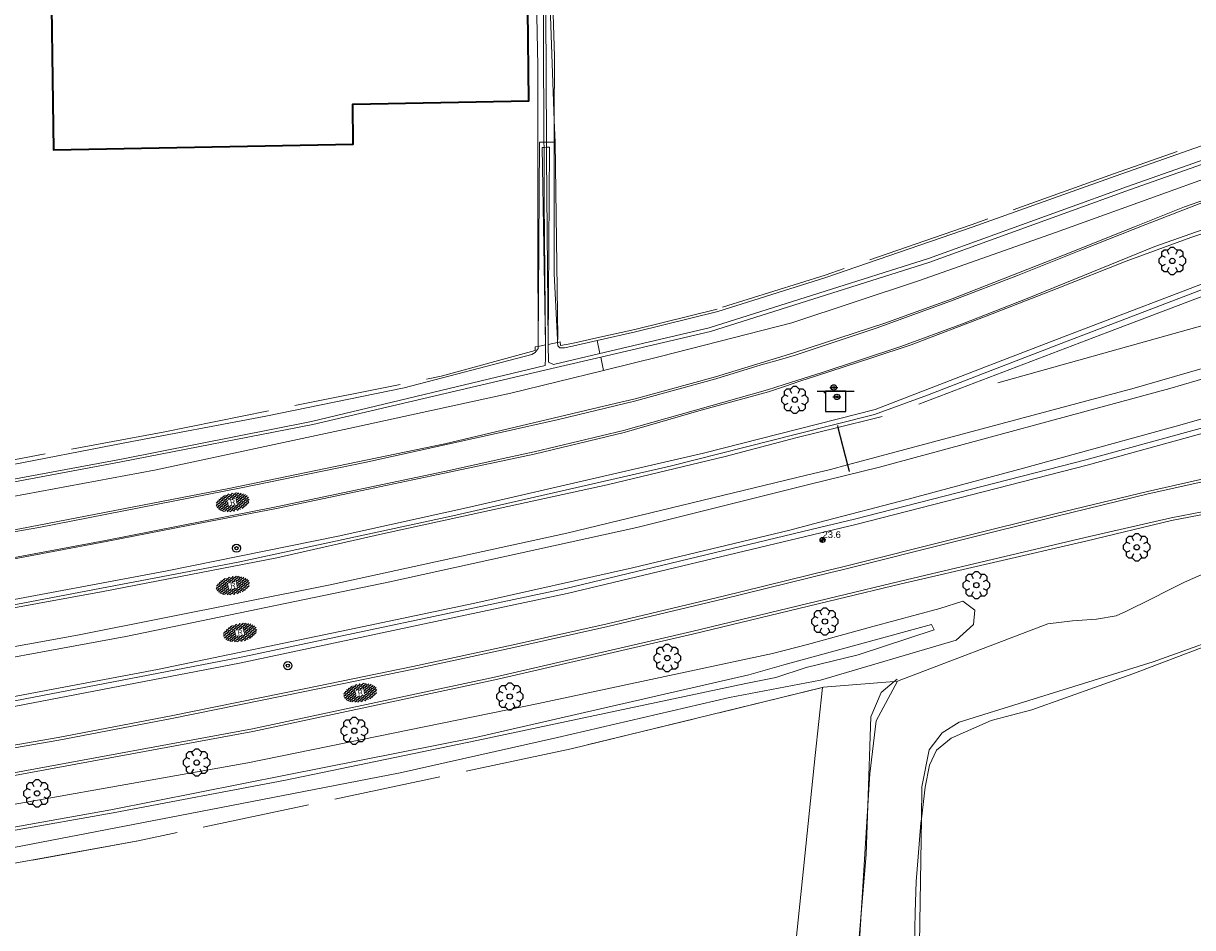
# Model space of a CAD drawing. Header units: metres. Extents: x 181682 to 183922, y 386244 to 387136.
# Tile 12 of 62: x 182195 to 182282, y 386400 to 386467. Entities that reach past the tile are written whole.
import ezdxf
from ezdxf.enums import TextEntityAlignment as Align

# ---------------------------------------------------------------- set-up
doc = ezdxf.new("R2010")
doc.units = ezdxf.units.M
doc.linetypes.add('IE-TERREINAFSCHEIDING', pattern=[10, 8, -2])
for name, color, linetype, lineweight in [('B-WE-GR-BOOM-S', 251, 'Continuous', 25), ('B-WE-GW-TALUD_KRUIN-G', 251, 'Continuous', 18), ('B-WE-GW-TALUD_TEEN-G', 251, 'Continuous', 18), ('B-WE-GW-WATERGANG_INSTEEK-G', 251, 'Continuous', 18), ('B-WE-GW-WATERGANG_SLOOT_BODEM-G', 251, 'Continuous', 18), ('B-WE-IE-MEUBILAIR_WEGMEUBILAIR-G', 251, 'Continuous', 25), ('B-WE-IE-TERREINAFSCHEIDING-G', 251, 'IE-TERREINAFSCHEIDING', 18), ('B-WE-IE-TERREINAFSCHEIDING_KUNSTMATIG_HEKWERK-G', 251, 'IE-TERREINAFSCHEIDING-KUNSTMATIG', 18), ('B-WE-OG-TOPOGRAFIE_BEBOUWING-GV', 251, 'Continuous', 35), ('B-WE-OG-TOPOGRAFIE_TERREIN_AGRARISCH-GV', 251, 'Continuous', 18), ('B-WE-OG-TOPOGRAFIE_TERREIN_GROEN-GV', 251, 'Continuous', 18), ('B-WE-OG-TOPOGRAFIE_WATER-GV', 251, 'Continuous', 18), ('B-WE-OG-TOPOGRAFIE_WEG_BERM-GV', 251, 'Continuous', 18), ('B-WE-OG-TOPOGRAFIE_WEG_RIJWEG-GV', 251, 'Continuous', 18), ('B-WE-OG-TOPOGRAFIE_WEG_RIJWEG-SV', 251, 'Continuous', 25), ('B-WE-OG-TOPOGRAFIE_WEG_RIJWIELPAD-GV', 251, 'Continuous', 18), ('B-WE-OG-TOPOGRAFIE_WEG_RIJWIELPAD-SV', 251, 'Continuous', 25), ('B-WE-VW-MARKERING-G', 251, 'Continuous', 18), ('B-WE-VW-VERKEERSTEKEN_BORD-S', 251, 'Continuous', 25), ('B-WE-VW-VERKEERSTEKEN_DRAAGCONSTRUCTIE-S', 251, 'Continuous', 25), ('Label_puntobject', 7, 'Continuous', 25)]:
    doc.layers.add(name, color=color, linetype=linetype, lineweight=lineweight)
doc.layers.add('B-WE-IE-MEUBILAIR_WEGMEUBILAIR-S', color=251, linetype='Continuous')
doc.styles.add('NLCS-ISO', font='NLCS-ISO.ttf')
doc.styles.get("Standard").update_dxf_attribs({"font": 'arial.ttf'})
doc.linetypes.add('IE-TERREINAFSCHEIDING-KUNSTMATIG', pattern='A,4,[82,NLCS.SHX,S=0.75,R=90,X=0,Y=0],4,-2', length=10)

# ---------------------------------------------------------------- blocks, each defined once
blk = doc.blocks.new('SVW-VERKEERSTEKEN_BORD_ANWB-SO')
blk.add_line((-1.375, 0), (1.375, 0))
at = {"flags": 128}
blk.add_lwpolyline([(-0.75, 0), (-0.75, -1.5), (0.75, -1.5), (0.75, 0)], close=True, dxfattribs=at)
blk = doc.blocks.new('SIE-WEG_VERKEERSBORD_ROND-SO')
for radius in [0.3, 0.3, 0.12]:
    blk.add_circle((0, 0), radius)
blk = doc.blocks.new('SIE-WEG_PAAL_ALGEMEEN_TYPE_02-SO')
at = {"ltscale": 0.5}
h = blk.add_hatch(color=256, dxfattribs=at)
h.paths.add_polyline_path([(0, 0), (0.1875, 0, 0.4142136), (0, 0.1875)])
h.paths.add_polyline_path([(0, -0.1875), (0, 0), (-0.1875, 0, 0.4142136)])
for p, q in [((-0.1875, 0), (0.1875, 0)), ((0, -0.1875), (0, 0.1875))]:
    blk.add_line(p, q, dxfattribs=at)
blk.add_circle((0, 0), 0.1875, dxfattribs=at)
blk = doc.blocks.new('SIE-WEG_VERKEERSBORD_PAAL-SO')
blk.add_line((-0.3, 0), (0.3, 0))
for radius in [0.2, 0.0745]:
    blk.add_circle((0, 0), radius)
blk = doc.blocks.new('SGR-BOOM_01')
at = {"layer": 'B-WE-GR-BOOM-S'}
for points in [[(0.25, 0.5, 0), (0.375, 0.75, 0), (0.125, 1, 0), (-0.125, 1, 0), (-0.375, 0.75, 0), (-0.25, 0.5, 0)], [(-0.5, 0.25, 0), (-0.75, 0.375, 0), (-1, 0.125, 0), (-1, -0.125, 0), (-0.75, -0.375, 0), (-0.5, -0.25, 0)], [(-0.33, 0.795, 0), (-0.619, 0.795, 0), (-0.795, 0.619, 0), (-0.795, 0.33, 0)], [(0.795, 0.33, 0), (0.795, 0.619, 0), (0.619, 0.795, 0), (0.33, 0.795, 0)], [(0.5, -0.25, 0), (0.75, -0.375, 0), (1, -0.125, 0), (1, 0.125, 0), (0.75, 0.375, 0), (0.5, 0.25, 0)], [(-0.795, -0.33, 0), (-0.795, -0.619, 0), (-0.619, -0.795, 0), (-0.33, -0.795, 0)], [(-0.25, -0.5, 0), (-0.375, -0.75, 0), (-0.125, -1, 0), (0.125, -1, 0), (0.375, -0.75, 0), (0.25, -0.5, 0)], [(0.33, -0.795, 0), (0.619, -0.795, 0), (0.795, -0.619, 0), (0.795, -0.33, 0)]]:
    blk.add_polyline3d(points, dxfattribs=at)
blk.add_circle((0, 0), 0.2, dxfattribs=at)
blk.add_circle((0, 0), 0.2, dxfattribs=at)
blk = doc.blocks.new('SVH-GESLOTEN-SO')
at = {"linetype": 'Continuous', "lineweight": 0}
for p, q in [((-1.68, -0.04), (-0.19, 0.87)), ((-1.66, 0.12), (0.02, -0.91)), ((-1.63, -0.24), (0.18, 0.87)), ((-1.62, 0.22), (-0.67, 0.81)), ((-1.58, 0.3), (0.36, -0.89)), ((-1.52, -0.4), (-0.45, 0.26)), ((-1.45, 0.44), (-0.45, -0.17)), ((-1.37, -0.53), (-0.45, 0.03)), ((-1.28, 0.57), (-0.45, 0.06)), ((-1.08, 0.67), (-0.45, 0.29)), ((-0.84, 0.76), (-0.1, 0.3)), ((-0.58, 0.82), (0.27, 0.3)), ((-0.44, -0.88), (1.54, 0.34)), ((-0.37, 0.3), (0.5, 0.84)), ((-0.28, 0.87), (1.6, -0.28)), ((-0.12, -0.9), (1.64, 0.17)), ((0, 0.3), (0.77, 0.78)), ((0.08, 0.88), (1.67, -0.1)), ((0.37, 0.3), (1.01, 0.69)), ((0.37, 0.08), (1.22, 0.6)), ((0.37, -0.15), (1.4, 0.48)), ((0.37, 0.24), (1.48, -0.43)), ((0.37, 0.02), (1.32, -0.57)), ((0.52, 0.83), (1.65, 0.14)), ((-1.67, -0.1), (-0.39, -0.88)), ((-1.45, -0.46), (-1.04, -0.72)), ((-1.18, -0.65), (-0.45, -0.2)), ((-0.97, -0.74), (-0.24, -0.3)), ((-0.72, -0.82), (0.13, -0.3)), ((-0.23, -0.3), (0.65, -0.84)), ((0.14, -0.3), (0.91, -0.77)), ((0.27, -0.9), (1.68, -0.04)), ((0.37, -0.21), (1.13, -0.68)), ((0.8, -0.8), (1.57, -0.33))]:
    blk.add_line(p, q, dxfattribs=at)
at = {"linetype": 'Continuous', "lineweight": 0, "style": 'NLCS-ISO'}
blk.add_text('R', height=0.54, dxfattribs=at).set_placement((0, 0), align=Align.MIDDLE_CENTER)

msp = doc.modelspace()

# ---------------------------------------------------------------- linework, layer by layer
at = {"layer": 'B-WE-GW-TALUD_KRUIN-G'}
msp.add_polyline3d([(182260.164, 386418.674, 24.573), (182259.938, 386418.487, 24.561), (182258.963, 386417.681, 24.507), (182258.192, 386415.854, 24.486), (182257.983, 386409.254, 24.463), (182257.868, 386405.602, 24.45), (182257.492, 386401.211, 24.438), (182256.784, 386392.948, 24.414), (182256.117, 386381.156, 24.438), (182256.741, 386376.497, 24.426), (182257.109, 386374.302, 24.429), (182257.172, 386374.166, 24.429), (182257.709, 386372.998, 24.429), (182258.694, 386371.903, 24.405), (182259.571, 386371.426, 24.381), (182260.453, 386371.22, 24.378), (182275.539, 386370.392, 24.315), (182282.361, 386370.608, 24.219)], dxfattribs=at)
at = {"layer": 'B-WE-GW-TALUD_TEEN-G'}
msp.add_polyline3d([(182261.453, 386398.911, 22.765), (182261.502, 386401.284, 22.765), (182261.581, 386403.613, 22.768), (182261.717, 386405.446, 22.771), (182261.929, 386407.98, 22.774), (182261.964, 386408.26, 22.772), (182262.257, 386410.619, 22.753), (182262.571, 386412.27, 22.747), (182263.089, 386413.388, 22.687), (182264.186, 386414.27, 22.684), (182267.167, 386415.595, 22.666), (182270.188, 386416.389, 22.633), (182277.701, 386419.074, 22.645), (182282.874, 386421.033, 22.669)], dxfattribs=at)
at = {"layer": 'B-WE-GW-WATERGANG_INSTEEK-G'}
msp.add_polyline3d([(182234.895, 386443.733, 24.553), (182234.89, 386443.815, 24.554), (182234.883, 386443.948, 24.556), (182234.628, 386448.835, 24.63), (182234.635, 386457.259, 24.633), (182234.64, 386458.646, 24.64), (182234.645, 386460.267, 24.648), (182234.661, 386465.001, 24.672), (182234.342, 386475.389, 24.516), (182234.127, 386475.823, 24.528), (182234.079, 386475.831, 24.528), (182233.695, 386475.894, 24.531), (182233.473, 386475.784, 24.537), (182233.205, 386475.533, 24.576), (182233.409, 386464.314, 24.609), (182233.427, 386451.137, 24.567), (182233.436, 386443.644, 24.516), (182233.436, 386443.44, 24.514)], dxfattribs=at)
at = {"layer": 'B-WE-GW-WATERGANG_SLOOT_BODEM-G'}
msp.add_polyline3d([(182233.991, 386443.552, 23.883), (182233.894, 386454.26, 23.932), (182233.879, 386458.26, 23.915), (182233.878, 386458.64, 23.914), (182233.817, 386474.706, 23.847), (182234.027, 386474.716, 23.892), (182233.99, 386473.294, 24.007), (182234.058, 386458.641, 23.944), (182234.06, 386458.265, 23.943), (182234.063, 386457.593, 23.94), (182234.199, 386443.593, 23.876)], dxfattribs=at)
at = {"layer": 'B-WE-IE-MEUBILAIR_WEGMEUBILAIR-G'}
msp.add_polyline3d([(182255.713, 386437.56, 24.94), (182255.753, 386437.404, 24.949), (182256.467, 386434.613, 25.116), (182256.56, 386434.251, 25.138), (182256.589, 386434.137, 25.145)], dxfattribs=at)
at = {"layer": 'B-WE-IE-MEUBILAIR_WEGMEUBILAIR-S'}
msp.add_point((182254.756, 386440.002, 24.854), dxfattribs=at)
at = {"layer": 'B-WE-IE-TERREINAFSCHEIDING-G'}
for p, q in [((182254.688, 386418.066, 24.585), (182235.911, 386413.482, 24.6)), ((182235.911, 386413.482, 24.6), (182203.683, 386406.627, 24.612))]:
    msp.add_line(p, q, dxfattribs=at)
for points in [[(182290.437, 386461.266, 24.312), (182276.329, 386456.308, 24.405), (182265.682, 386452.503, 24.453), (182254.804, 386448.757, 24.483), (182246.767, 386446.224, 24.471), (182240.648, 386444.712, 24.459), (182237.799, 386444.074, 24.481)], [(182188.892, 386433.976, 24.546), (182205.532, 386437.068, 24.495), (182226.225, 386441.215, 24.492), (182233.228, 386443.125, 24.534), (182233.227, 386443.398, 24.535)], [(182237.799, 386444.074, 24.481), (182235.951, 386443.66, 24.495), (182235.107, 386443.498, 24.549), (182235.093, 386443.773, 24.553)], [(182203.683, 386406.627, 24.612), (182177.524, 386401.889, 24.829), (182177.129, 386401.817, 24.832)]]:
    msp.add_polyline3d(points, dxfattribs=at)
at = {"layer": 'B-WE-IE-TERREINAFSCHEIDING_KUNSTMATIG_HEKWERK-G'}
for p, q in [((182235.911, 386413.482, 24.6), (182254.599, 386418.044, 24.585)), ((182177.524, 386401.889, 24.828), (182203.683, 386406.627, 24.612))]:
    msp.add_line(p, q, dxfattribs=at)
msp.add_polyline3d([(182254.599, 386418.044, 24.585), (182254.071, 386412.985, 0), (182253.117, 386403.838, 0), (182250.155, 386375.426, 0)], dxfattribs=at)
at = {"layer": 'B-WE-OG-TOPOGRAFIE_BEBOUWING-GV'}
msp.add_polyline3d([(182197.145, 386473.974, 0), (182197.362, 386458.084, 0), (182219.666, 386458.492, 0), (182219.644, 386461.479, 0), (182232.749, 386461.719, 0), (182232.607, 386475.353, 0)], dxfattribs=at)
at = {"layer": 'B-WE-OG-TOPOGRAFIE_TERREIN_AGRARISCH-GV'}
msp.add_line((182235.093, 386443.773, 24.553), (182234.895, 386443.733, 24.553), dxfattribs=at)
msp.add_polyline3d([(182234.704, 386458.647, 0), (182234.645, 386460.267, 0), (182234.079, 386475.831, 0), (182234.064, 386476.252, 0), (182233.69, 386579.192, 0)], dxfattribs=at)
at = {"layer": 'B-WE-OG-TOPOGRAFIE_TERREIN_GROEN-GV'}
msp.add_polyline3d([(182254.599, 386418.044, 24.585), (182254.688, 386418.066, 24.585), (182259.938, 386418.487, 24.619), (182260.194, 386418.508, 24.621)], dxfattribs=at)
at = {"layer": 'B-WE-OG-TOPOGRAFIE_WATER-GV'}
for p, q in [((182233.436, 386443.44, 24.514), (182233.991, 386443.552, 23.883)), ((182234.199, 386443.593, 23.876), (182234.895, 386443.733, 24.553)), ((182238.046, 386442.917, 23.789), (182237.841, 386443.878, 24.481)), ((182238.317, 386441.654, 24.64), (182238.104, 386442.65, 23.798))]:
    msp.add_line(p, q, dxfattribs=at)
for points in [[(182237.841, 386443.878, 24.481), (182240.691, 386444.517, 24.459), (182246.827, 386446.033, 24.471), (182254.864, 386448.566, 24.483), (182265.749, 386452.315, 24.453), (182276.396, 386456.12, 24.405), (182290.499, 386461.076, 24.312)], [(182293.729, 386461.132, 23.618), (182277.315, 386455.359, 23.672), (182262.501, 386449.986, 23.717), (182246.183, 386444.832, 23.722), (182238.046, 386442.917, 23.789)], [(182238.104, 386442.65, 23.798), (182246.274, 386444.559, 23.722), (182262.521, 386449.687, 23.708), (182277.462, 386455.093, 23.659), (182293.752, 386460.836, 23.669)], [(182234.704, 386458.647, 0), (182234.64, 386458.646, 0), (182234.058, 386458.641, 0), (182233.878, 386458.64, 0), (182233.549, 386458.637, 0), (182233.436, 386443.44, 24.514)], [(182234.199, 386443.593, 23.876), (182234.284, 386458.27, 0), (182234.06, 386458.265, 0), (182233.879, 386458.26, 0), (182233.733, 386458.257, 0), (182233.991, 386443.552, 23.883)], [(182234.895, 386443.733, 24.553), (182234.89, 386443.815, 13.295), (182234.909, 386444.089, 0), (182234.704, 386458.647, 0)], [(182285.715, 386456.893, 24.573), (182271.956, 386451.922, 24.597), (182261.757, 386448.317, 24.633), (182252.321, 386445.191, 24.675), (182242.527, 386442.682, 24.663), (182238.317, 386441.654, 24.64)], [(182238.317, 386441.654, 24.64), (182231.406, 386439.964, 24.6), (182219.343, 386437.322, 24.603), (182204.886, 386434.234, 24.621), (182191.003, 386431.638, 24.63), (182177.341, 386428.921, 24.651), (182175.016, 386428.513, 24.598), (182174.821, 386429.844, 24.558), (182174.656, 386430.972, 24.525), (182177.573, 386431.353, 24.343), (182189.092, 386433.74, 24.507), (182193.477, 386434.479, 24.498), (182202.673, 386436.263, 24.498), (182213.175, 386438.26, 24.519), (182223.469, 386440.363, 24.528), (182232.975, 386442.842, 24.528), (182233.222, 386442.981, 24.528), (182233.436, 386443.274, 24.513), (182233.436, 386443.44, 24.514)], [(182233.991, 386443.552, 23.883), (182234, 386442.559, 23.878), (182233.96, 386442.01, 23.79), (182216.565, 386437.847, 23.729), (182202.439, 386435.046, 23.692), (182182.882, 386431.429, 23.566), (182175.104, 386430.087, 23.895), (182175.266, 386429.492, 23.905), (182182.929, 386431.205, 23.589), (182202.421, 386434.844, 23.694), (182216.685, 386437.62, 23.736), (182234.777, 386441.872, 23.829), (182238.104, 386442.65, 23.798)], [(182238.046, 386442.917, 23.789), (182234.574, 386442.1, 23.818), (182234.212, 386442.262, 23.87), (182234.199, 386443.593, 23.876)], [(182234.895, 386443.733, 24.553), (182234.908, 386443.487, 24.549), (182235.058, 386443.327, 24.546), (182235.413, 386443.325, 24.501), (182235.995, 386443.464, 24.495), (182237.841, 386443.878, 24.481)], [(182260.194, 386418.508, 24.621), (182271.387, 386422.781, 25.03), (182273.223, 386423.002, 25.03), (182274.998, 386423.141, 25.033), (182276.462, 386423.385, 25.042), (182277.178, 386423.702, 25.051), (182279.146, 386424.664, 25.048), (182280.256, 386425.254, 25.054), (182281.556, 386425.884, 25.06), (182284.035, 386426.98, 25.078), (182288.341, 386427.866, 25.117), (182290.797, 386428.305, 25.088)], [(182184.71, 386404.603, 24.848), (182187.461, 386404.797, 24.738), (182208.183, 386408.788, 24.76), (182223.163, 386411.687, 24.496), (182234.886, 386414.316, 24.606), (182247.674, 386417.293, 24.617), (182254.468, 386418.583, 24.65), (182264.557, 386421.562, 24.848), (182265.847, 386422.743, 24.779), (182265.947, 386423.81, 24.875), (182265.049, 386424.477, 24.958), (182263.349, 386423.936, 25.054), (182258.343, 386422.594, 24.985), (182253.502, 386421.244, 24.793), (182250.892, 386420.581, 24.727), (182233.475, 386416.845, 24.738), (182211.833, 386412.441, 24.837), (182187.218, 386408.063, 25.002), (182184.676, 386407.138, 24.925), (182183.688, 386406.153, 24.826), (182183.776, 386405.527, 24.826), (182183.837, 386405.358, 24.837), (182184.519, 386404.754, 24.87), (182184.71, 386404.603, 24.848)], [(182228.89, 386414.09, 24.072), (182248.904, 386418.339, 24.1), (182251.145, 386418.791, 24.1), (182253.391, 386419.532, 24.1), (182257.266, 386420.48, 23.967), (182262.924, 386422.329, 24.242), (182262.714, 386422.748, 24.27), (182251.737, 386419.741, 24.19), (182249.129, 386418.994, 24.102), (182228.78, 386414.319, 24.127), (182214.64, 386411.516, 23.981), (182201.64, 386408.948, 24.115), (182186.638, 386406.27, 24.144), (182186.653, 386406.039, 24.148), (182201.821, 386408.707, 24.151), (182214.646, 386411.145, 23.975), (182228.89, 386414.09, 24.072)], [(182286.133, 386422.449, 22.96), (182279.222, 386419.957, 22.924), (182264.788, 386415.462, 22.718), (182263.52, 386414.673, 22.685), (182262.553, 386413.414, 22.674), (182262.001, 386410.663, 22.652), (182261.964, 386408.26, 22.638), (182261.582, 386383.569, 22.49), (182262.277, 386377.739, 22.524), (182262.323, 386377.352, 22.526), (182262.772, 386375.999, 22.531), (182265.136, 386375.049, 22.534), (182284.418, 386375.54, 22.618)], [(182260.194, 386418.508, 24.621), (182258.594, 386415.562, 24.562), (182258.128, 386411.62, 24.347), (182257.983, 386409.254, 24.331), (182257.492, 386401.211, 24.278), (182256.253, 386380.94, 24.143), (182257.319, 386374.932, 24.278), (182258.006, 386374.016, 24.354)]]:
    msp.add_polyline3d(points, dxfattribs=at)
at = {"layer": 'B-WE-OG-TOPOGRAFIE_WEG_BERM-GV'}
msp.add_line((182233.436, 386443.44, 24.514), (182233.227, 386443.398, 24.535), dxfattribs=at)
for points in [[(182303.216, 386455.119, 24.954), (182303.198, 386455.113, 24.954), (182284.694, 386448.8, 25.017), (182272.874, 386444.271, 25.064), (182267.068, 386442.044, 25.092)], [(182166.015, 386411.924, 25.367), (182171.211, 386412.706, 25.371), (182193.25, 386416.407, 25.395), (182211.206, 386419.867, 25.398), (182235.602, 386425.037, 25.428), (182254.485, 386429.568, 25.459), (182257.076, 386430.19, 25.463), (182274.305, 386434.599, 25.443), (182289.696, 386438.843, 25.454), (182303.493, 386442.992, 25.492), (182303.391, 386443.379, 25.492)], [(182177.089, 386421.566, 25.043), (182192.153, 386424.172, 25.064), (182205.701, 386426.716, 25.092), (182218.566, 386429.325, 25.076), (182228.344, 386431.484, 25.084), (182245.74, 386435.493, 25.112), (182258.515, 386438.732, 25.116), (182267.068, 386442.044, 25.092)]]:
    msp.add_polyline3d(points, dxfattribs=at)
at = {"layer": 'B-WE-OG-TOPOGRAFIE_WEG_RIJWEG-GV'}
msp.add_line((182258.469, 386438.361, 25.124), (182252.675, 386436.903, 25.119), dxfattribs=at)
for points in [[(182303.327, 386454.734, 24.954), (182284.83, 386448.424, 25.017), (182273.017, 386443.898, 25.064), (182267.278, 386441.69, 25.075)], [(182254.391, 386429.957, 25.459), (182256.98, 386430.578, 25.463), (182274.202, 386434.986, 25.443), (182289.585, 386439.227, 25.454), (182303.391, 386443.379, 25.492)], [(182267.278, 386441.69, 25.075), (182262.423, 386439.823, 25.084), (182258.469, 386438.361, 25.124)], [(182252.675, 386436.903, 25.119), (182243.264, 386434.534, 25.111), (182227.085, 386430.818, 25.071), (182211.124, 386427.372, 25.083), (182194.702, 386424.259, 25.077), (182183.146, 386422.269, 25.073), (182177.171, 386421.363, 25.076)], [(182165.952, 386412.319, 25.367), (182171.148, 386413.101, 25.371), (182193.179, 386416.801, 25.395), (182211.127, 386420.259, 25.398), (182235.514, 386425.427, 25.428), (182254.391, 386429.957, 25.459)]]:
    msp.add_polyline3d(points, dxfattribs=at)
at = {"layer": 'B-WE-OG-TOPOGRAFIE_WEG_RIJWIELPAD-GV'}
for points in [[(182344.787, 386474.769, 24.635), (182344.366, 386474.616, 24.635), (182332.131, 386470.372, 24.624), (182330.748, 386469.892, 24.623), (182320.347, 386466.436, 24.617), (182315.089, 386464.751, 24.609), (182309.02, 386462.871, 24.63), (182303.491, 386461.081, 24.652), (182302.955, 386460.907, 24.654), (182296.531, 386458.877, 24.672), (182291.98, 386457.447, 24.66), (182286.497, 386455.561, 24.693), (182283.108, 386454.368, 24.675), (182281.546, 386453.827, 24.66), (182277.835, 386452.341, 24.666), (182272.422, 386450.181, 24.696), (182264.266, 386446.991, 24.761), (182259.248, 386445.18, 24.754), (182252.475, 386442.968, 24.769), (182251.255, 386442.592, 24.771)], [(182251.783, 386440.464, 24.815), (182253.001, 386440.873, 24.804), (182254.167, 386441.249, 24.781), (182258.27, 386442.595, 24.787), (182261.199, 386443.562, 24.816), (182266.778, 386445.685, 24.763), (182272.066, 386447.749, 24.732), (182277.215, 386449.792, 24.705), (182282.008, 386451.546, 24.693), (182291.385, 386454.711, 24.712), (182300.943, 386457.673, 24.701), (182304.253, 386458.69, 24.713), (182306.097, 386459.256, 24.719)], [(182251.255, 386442.592, 24.771), (182246.638, 386441.169, 24.781), (182240.664, 386439.531, 24.769), (182238.862, 386439.107, 24.767)], [(182175.071, 386424.219, 24.809), (182180.122, 386425.08, 24.754), (182186.235, 386426.111, 24.772), (182192.076, 386427.177, 24.767), (182201.288, 386428.913, 24.781), (182208.424, 386430.317, 24.784), (182213.961, 386431.366, 24.806), (182219.867, 386432.603, 24.814), (182226.476, 386434.013, 24.805), (182233.153, 386435.425, 24.851), (182239.841, 386437.033, 24.83), (182245.579, 386438.686, 24.829), (182250.578, 386440.059, 24.826), (182251.783, 386440.464, 24.815)], [(182238.862, 386439.107, 24.767), (182226.492, 386436.192, 24.754), (182210.417, 386432.856, 24.738), (182194.876, 386429.872, 24.745), (182187.056, 386428.502, 24.711), (182178.189, 386426.891, 24.778), (182175.075, 386426.452, 24.754)], [(182308.515, 386438.432, 25.243), (182307.007, 386438.174, 25.237), (182299.147, 386436.74, 25.231), (182292.54, 386435.472, 25.255), (182287.064, 386434.366, 25.21), (182282.957, 386433.581, 25.225), (182278.791, 386432.651, 25.222), (182272.002, 386430.99, 25.213), (182264.719, 386429.193, 25.18), (182255.916, 386426.983, 25.192), (182255.174, 386426.801, 25.192)], [(182255.716, 386424.618, 25.151), (182260.449, 386425.763, 25.144), (182274.206, 386428.939, 25.18), (182280.574, 386430.475, 25.203), (182285.979, 386431.511, 25.221), (182293.17, 386433.019, 25.223)], [(182255.174, 386426.801, 25.192), (182247.214, 386424.852, 25.186), (182238.589, 386422.777, 25.171), (182231.595, 386421.222, 25.168), (182224.118, 386419.62, 25.183), (182216.029, 386417.937, 25.168), (182206.129, 386415.927, 25.153), (182197.73, 386414.321, 25.174), (182191.843, 386413.295, 25.183), (182184.719, 386412.089, 25.165), (182178.165, 386411.032, 25.168)], [(182178.621, 386408.526, 25.053), (182180.545, 386408.976, 25.054), (182194.193, 386411.446, 25.057), (182212.22, 386414.768, 25.087), (182230.227, 386418.627, 25.153), (182244.938, 386422.01, 25.168), (182255.716, 386424.618, 25.151)]]:
    msp.add_polyline3d(points, dxfattribs=at)
at = {"layer": 'B-WE-VW-MARKERING-G'}
msp.add_line((182258.54, 386438.097, 25.122), (182259.045, 386438.223, 25.122), dxfattribs=at)
for points in [[(182531.56, 386559.284, 25.189), (182524.12, 386554.052, 25.184), (182514.112, 386547.214, 25.151), (182506.749, 386542.38, 25.13), (182493.568, 386534.632, 25.173), (182475.235, 386524.616, 25.184), (182461.608, 386517.509, 25.205), (182450.861, 386512.115, 25.173), (182442.822, 386508.17, 25.141), (182438.887, 386506.33, 25.141), (182429.114, 386501.761, 25.141), (182406.785, 386492.045, 25.108), (182384.3, 386482.753, 25.076), (182356.019, 386471.996, 25.012), (182346.918, 386468.782, 25.012), (182331.275, 386463.257, 25.012), (182313.128, 386457.392, 25.055), (182298.511, 386452.71, 24.958), (182284.879, 386447.932, 25.065), (182275.851, 386444.494, 25.022), (182261.77, 386439.139, 25.205)], [(182267.66, 386440.726, 25.205), (182290.813, 386447.202, 25.162), (182311.008, 386453.345, 25.205), (182333.849, 386460.596, 25.184), (182348.045, 386465.615, 25.15)], [(182175.141, 386426.284, 24.791), (182187.162, 386428.335, 24.76), (182191.7, 386429.177, 24.747), (182196.273, 386429.962, 24.769), (182211.346, 386432.915, 24.765), (182220.533, 386434.79, 24.789), (182230.765, 386437.062, 24.754), (182234.951, 386438.001, 24.821), (182240.624, 386439.361, 24.811), (182246.66, 386441.021, 24.798), (182250.037, 386442.069, 24.798), (182251.296, 386442.429, 24.807), (182252.49, 386442.77, 24.815), (182258.672, 386444.817, 24.837), (182264.324, 386446.872, 24.789), (182269.115, 386448.73, 24.774), (182273.952, 386450.65, 24.765), (182278.678, 386452.522, 24.717), (182283.076, 386454.226, 24.691)], [(182173.333, 386424.101, 24.824), (182175.056, 386424.335, 24.839), (182185.64, 386426.144, 24.81), (182192.067, 386427.279, 24.794), (182201.25, 386428.996, 24.8), (182213.952, 386431.502, 24.821), (182226.474, 386434.13, 24.835), (182231.188, 386435.168, 24.782), (182233.151, 386435.589, 24.858), (182239.785, 386437.19, 24.844), (182250.523, 386440.215, 24.804), (182251.749, 386440.603, 24.811), (182254.514, 386441.478, 24.828), (182260.434, 386443.429, 24.837), (182265.032, 386445.12, 24.818), (182269.828, 386447.011, 24.806), (182274.658, 386448.965, 24.787), (182279.333, 386450.869, 24.784), (182283.782, 386452.45, 24.732)], [(182176.858, 386417.243, 25.278), (182187.372, 386419.013, 25.277), (182202.758, 386421.848, 25.304), (182222.416, 386425.908, 25.299), (182240.784, 386429.968, 25.306), (182253.598, 386433.153, 25.296), (182258.842, 386434.457, 25.292), (182280.463, 386440.319, 25.313), (182300.789, 386446.259, 25.349)], [(182176.687, 386417.93, 25.256), (182180.368, 386418.546, 25.232), (182199.163, 386421.933, 25.276), (182217.959, 386425.692, 25.253), (182235.573, 386429.545, 25.291), (182253.426, 386433.846, 25.274), (182255.198, 386434.273, 25.272), (182256.467, 386434.613, 25.272), (182277.791, 386440.327, 25.271), (182296.172, 386445.638, 25.27)], [(182097.249, 386404.554, 25.163), (182108.054, 386405.493, 25.171), (182108.715, 386405.55, 25.171), (182121.996, 386406.919, 25.228), (182130.941, 386407.92, 25.33), (182145.697, 386409.77, 25.385), (182155.853, 386411.149, 25.385), (182157.555, 386411.38, 25.385), (182169.533, 386413.149, 25.385), (182181.546, 386415.101, 25.394), (182193.372, 386417.172, 25.435), (182205.104, 386419.393, 25.451), (182219.886, 386422.453, 25.402), (182228.727, 386424.314, 25.435), (182240.468, 386426.946, 25.484), (182252.167, 386429.771, 25.484), (182254.299, 386430.328, 25.48), (182260.992, 386432.078, 25.468), (182269.573, 386434.379, 25.484), (182281.203, 386437.57, 25.517), (182289.955, 386440.087, 25.493)], [(182097.488, 386411.065, 24.907), (182099.931, 386411.318, 24.9), (182107.445, 386411.936, 24.907), (182107.513, 386411.943, 24.907), (182116.883, 386412.84, 24.942), (182128.538, 386414.164, 25.007), (182145.336, 386416.14, 25.085), (182153.335, 386417.25, 25.091), (182154.964, 386417.49, 25.096), (182163.214, 386418.705, 25.12), (182175.106, 386420.53, 25.077), (182181.223, 386421.58, 25.101), (182201.076, 386425.186, 25.103), (182213.999, 386427.704, 25.129), (182221.855, 386429.477, 25.132), (182238.575, 386433.131, 25.113), (182247.368, 386435.242, 25.129), (182252.73, 386436.652, 25.119), (182255.753, 386437.404, 25.121), (182258.54, 386438.097, 25.122)], [(182282.998, 386433.385, 25.225), (182278.837, 386432.456, 25.222), (182272.05, 386430.796, 25.213), (182264.767, 386428.999, 25.18), (182255.964, 386426.789, 25.192), (182255.222, 386426.607, 25.192), (182247.261, 386424.658, 25.186), (182238.634, 386422.582, 25.171), (182231.638, 386421.027, 25.168), (182224.159, 386419.424, 25.183), (182216.069, 386417.741, 25.168), (182206.168, 386415.731, 25.153), (182197.766, 386414.124, 25.174), (182191.877, 386413.098, 25.183)], [(182194.157, 386411.643, 25.057), (182212.181, 386414.964, 25.087), (182230.184, 386418.822, 25.153), (182244.892, 386422.205, 25.168), (182255.668, 386424.812, 25.151), (182255.669, 386424.812, 25.151), (182260.401, 386425.957, 25.144), (182274.145, 386429.206, 25.21), (182280.552, 386430.676, 25.202), (182285.929, 386431.73, 25.256)]]:
    msp.add_polyline3d(points, dxfattribs=at)

# ---------------------------------------------------------------- block references
at = {"layer": 'B-WE-GR-BOOM-S'}
for p in [(182280.642, 386449.806, 24.784), (182252.546, 386439.467, 24.898), (182277.994, 386428.487, 25.243), (182266.062, 386425.667, 25.303), (182254.782, 386422.961, 25.132), (182243.057, 386420.238, 25.099), (182231.333, 386417.375, 25.12), (182219.756, 386414.823, 25.147), (182208.031, 386412.458, 25.186), (182196.151, 386410.164, 25.237)]:
    msp.add_blockref('SGR-BOOM_01', p, dxfattribs=at)
at = {"layer": 'B-WE-IE-MEUBILAIR_WEGMEUBILAIR-S'}
msp.add_blockref('SIE-WEG_PAAL_ALGEMEEN_TYPE_02-SO', (182254.61, 386429.031, 25.306), dxfattribs=at)
at = {"layer": 'B-WE-OG-TOPOGRAFIE_WEG_RIJWEG-SV', "xscale": 0.75, "yscale": 0.75}
for p, rotation in [((182210.723, 386425.647, 25.153), 10.7337872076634), ((182211.257, 386422.15, 25.343), 11.66719349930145)]:
    msp.add_blockref('SVH-GESLOTEN-SO', p, dxfattribs=dict(at, rotation=rotation))
at = {"layer": 'B-WE-OG-TOPOGRAFIE_WEG_RIJWIELPAD-SV', "xscale": 0.75, "yscale": 0.75}
for p, rotation in [((182210.705, 386431.846, 24.792), 11.72401596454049), ((182220.206, 386417.664, 25.146), 11.75329677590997)]:
    msp.add_blockref('SVH-GESLOTEN-SO', p, dxfattribs=dict(at, rotation=rotation))
at = {"layer": 'B-WE-VW-VERKEERSTEKEN_BORD-S'}
for name, p in [('SVW-VERKEERSTEKEN_BORD_ANWB-SO', (182255.587, 386440.098, 25.031)), ('SIE-WEG_VERKEERSBORD_ROND-SO', (182210.993, 386428.418, 25.069)), ('SIE-WEG_VERKEERSBORD_ROND-SO', (182214.813, 386419.674, 25.252))]:
    msp.add_blockref(name, p, dxfattribs=at)
at = {"layer": 'B-WE-VW-VERKEERSTEKEN_DRAAGCONSTRUCTIE-S'}
for p in [(182255.445, 386440.385, 25.025), (182255.678, 386439.684, 25.049)]:
    msp.add_blockref('SIE-WEG_VERKEERSBORD_PAAL-SO', p, dxfattribs=at)

# ---------------------------------------------------------------- texts
at = {"layer": 'Label_puntobject'}
msp.add_text('23.6', height=0.5, rotation=0, dxfattribs=at).set_placement((182254.61, 386429.031, 25.306), align=Align.BOTTOM_LEFT)

doc.saveas('drawing.dxf')
